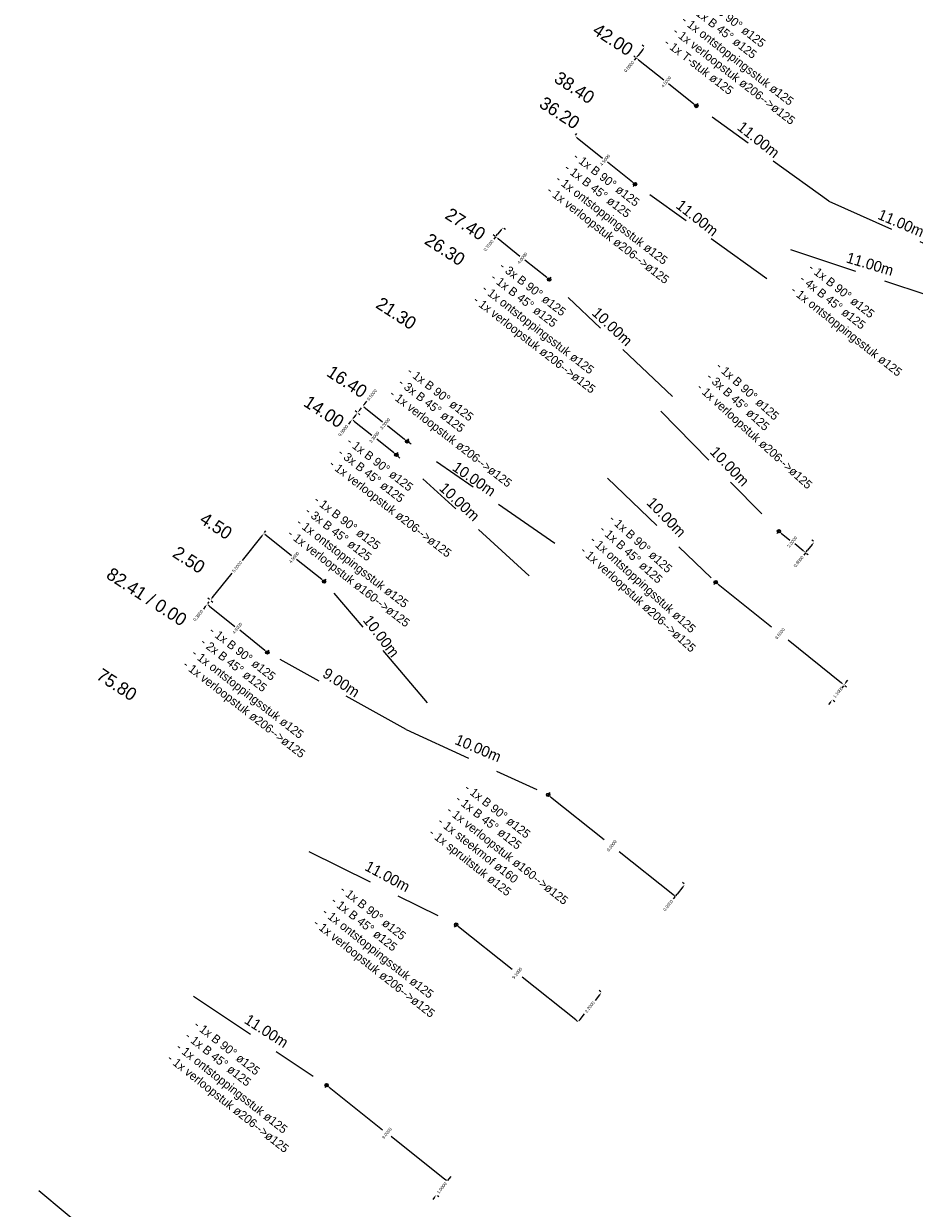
# Model space of a CAD drawing. Header units: inches. Extents: x 0 to 191500, y 0 to 342750.
# Tile 32 of 256: x 185385 to 185437, y 330220 to 330289. Entities that reach past the tile are written whole.
import ezdxf
from ezdxf import colors
from ezdxf.entities.mleader import LeaderData, LeaderLine
from ezdxf.math import Vec2, Vec3

# ---------------------------------------------------------------- set-up
doc = ezdxf.new("R2010")
doc.units = ezdxf.units.IN
doc.header["$MEASUREMENT"] = 0
doc.linetypes.add('RI-GWA_HUISAANSLUITING', pattern=[23, 4, -1.8, 2.6, -1.8, 4.6, -1.8, 4.6, -1.8])
doc.layers.get('DefPoints').update_dxf_attribs({"lineweight": 20})
for name, color, linetype, lineweight in [('ECW', 150, 'Continuous', 20), ('N-WE-RI-GWA-MAATVOERING-T25', 30, 'RI-GWA_HUISAANSLUITING', 20), ('N-WE-RI-GWA_HUISAANSLUITING', 30, 'RI-GWA_HUISAANSLUITING', 20), ('N-WE-RI-GWA_RIOOLPUT_ONTSTOPPINGSPUT-G', 30, 'Continuous', 20), ('Tekst algemeen', 7, 'Continuous', 20)]:
    doc.layers.add(name, color=color, linetype=linetype, lineweight=lineweight)
doc.dimstyles.get("Standard").update_dxf_attribs({"dimtxt": 0.18, "dimasz": 0.18, "dimexe": 0.18, "dimexo": 0.0625, "dimgap": 0.09, "dimtad": 0, "dimtih": 1, "dimtoh": 1, "dimdec": 4, "dimzin": 0, "dimdsep": 46, "dimtxsty": 'Standard', "dimcen": 0.09, "dimadec": 0, "dimazin": 0, "dimtfac": 1, "dimtdec": 4, "dimtofl": 0, "dimtmove": 0, "dimatfit": 3, "dimfxl": 1, "dimtolj": 1, "dimtzin": 0, "dimarcsym": 0})
picture_1 = doc.add_image_def('image1.ecw', size_in_pixel=(220000, 285000))

# ---------------------------------------------------------------- blocks, each defined once
blk = doc.blocks.new('*D5446')
at = {"layer": 'DefPoints', "color": 0, "transparency": 16777216}
for p in [(185409.923, 330221.132), (185409.923, 330221.132), (185409.3, 330220.35)]:
    blk.add_point(p, dxfattribs=at)
at = {"layer": 'N-WE-RI-GWA-MAATVOERING-T25', "color": 0, "lineweight": -2, "transparency": 16777216}
for p, q in [((185409.874, 330221.171), (185409.782, 330221.244)), ((185410.035, 330221.273), (185410.147, 330221.414)), ((185409.349, 330220.311), (185409.441, 330220.238)), ((185409.188, 330220.209), (185409.076, 330220.068))]:
    blk.add_line(p, q, dxfattribs=at)
at = {"layer": 'N-WE-RI-GWA-MAATVOERING-T25', "color": 0, "transparency": 16777216}
for points in [[(185410.012, 330221.292), (185410.059, 330221.254), (185409.923, 330221.132)], [(185409.164, 330220.228), (185409.211, 330220.191), (185409.3, 330220.35)]]:
    blk.add_solid(points, dxfattribs=at)
at = {"layer": 'N-WE-RI-GWA-MAATVOERING-T25', "color": 0, "transparency": 16777216, "insert": (185409.612, 330220.741), "char_height": 0.18, "attachment_point": 5, "rotation": 51.45714}
blk.add_mtext('\\A1;1.0000', dxfattribs=at)
blk = doc.blocks.new('*D5447')
at = {"layer": 'DefPoints', "color": 0, "transparency": 16777216}
for p in [(185402.884, 330226.74), (185402.884, 330226.74), (185409.923, 330221.132)]:
    blk.add_point(p, dxfattribs=at)
at = {"layer": 'N-WE-RI-GWA-MAATVOERING-T25', "color": 0, "lineweight": -2, "transparency": 16777216}
for p, q in [((185402.845, 330226.691), (185402.772, 330226.599)), ((185403.025, 330226.628), (185406.263, 330224.048)), ((185409.782, 330221.244), (185406.544, 330223.824)), ((185409.962, 330221.181), (185410.035, 330221.273))]:
    blk.add_line(p, q, dxfattribs=at)
at = {"layer": 'N-WE-RI-GWA-MAATVOERING-T25', "color": 0, "transparency": 16777216}
for points in [[(185403.006, 330226.604), (185403.043, 330226.651), (185402.884, 330226.74)], [(185409.764, 330221.221), (185409.801, 330221.268), (185409.923, 330221.132)]]:
    blk.add_solid(points, dxfattribs=at)
at = {"layer": 'N-WE-RI-GWA-MAATVOERING-T25', "color": 0, "transparency": 16777216, "insert": (185406.403, 330223.936), "char_height": 0.18, "attachment_point": 5, "rotation": 51.45714}
blk.add_mtext('\\A1;9.0000', dxfattribs=at)
blk = doc.blocks.new('*D5448')
at = {"layer": 'DefPoints', "color": 0, "transparency": 16777216}
for p in [(185418.95, 330232.15), (185417.565, 330230.441), (185417.579, 330230.429)]:
    blk.add_point(p, dxfattribs=at)
at = {"layer": 'N-WE-RI-GWA-MAATVOERING-T25', "color": 0, "lineweight": -2, "transparency": 16777216}
for p, q in [((185418.823, 330232.021), (185418.558, 330231.688)), ((185418.901, 330232.189), (185418.795, 330232.274)), ((185417.677, 330230.582), (185417.942, 330230.914)), ((185417.53, 330230.468), (185417.424, 330230.553))]:
    blk.add_line(p, q, dxfattribs=at)
at = {"layer": 'N-WE-RI-GWA-MAATVOERING-T25', "color": 0, "transparency": 16777216}
for points in [[(185418.8, 330232.039), (185418.847, 330232.002), (185418.935, 330232.162)], [(185417.653, 330230.6), (185417.7, 330230.563), (185417.565, 330230.441)]]:
    blk.add_solid(points, dxfattribs=at)
at = {"layer": 'N-WE-RI-GWA-MAATVOERING-T25', "color": 0, "transparency": 16777216, "insert": (185418.25, 330231.301), "char_height": 0.18, "attachment_point": 5, "rotation": 51.45714}
blk.add_mtext('\\A1;2.2000', dxfattribs=at)
blk = doc.blocks.new('*D5449')
at = {"layer": 'DefPoints', "color": 0, "transparency": 16777216}
for p in [(185410.447, 330236.111), (185410.447, 330236.111), (185417.565, 330230.441)]:
    blk.add_point(p, dxfattribs=at)
at = {"layer": 'N-WE-RI-GWA-MAATVOERING-T25', "color": 0, "lineweight": -2, "transparency": 16777216}
for p, q in [((185410.408, 330236.062), (185410.335, 330235.97)), ((185410.588, 330235.999), (185413.865, 330233.388)), ((185417.424, 330230.553), (185414.147, 330233.164)), ((185417.604, 330230.49), (185417.677, 330230.582))]:
    blk.add_line(p, q, dxfattribs=at)
at = {"layer": 'N-WE-RI-GWA-MAATVOERING-T25', "color": 0, "transparency": 16777216}
for points in [[(185410.569, 330235.975), (185410.607, 330236.022), (185410.447, 330236.111)], [(185417.405, 330230.53), (185417.443, 330230.576), (185417.565, 330230.441)]]:
    blk.add_solid(points, dxfattribs=at)
at = {"layer": 'N-WE-RI-GWA-MAATVOERING-T25', "color": 0, "transparency": 16777216, "insert": (185414.006, 330233.276), "char_height": 0.18, "attachment_point": 5, "rotation": 51.45714}
blk.add_mtext('\\A1;9.1000', dxfattribs=at)
blk = doc.blocks.new('*D5450')
at = {"layer": 'DefPoints', "color": 0, "transparency": 16777216}
for p in [(185423.8, 330238.45), (185423.234, 330237.751), (185423.238, 330237.747)]:
    blk.add_point(p, dxfattribs=at)
at = {"layer": 'N-WE-RI-GWA-MAATVOERING-T25', "color": 0, "lineweight": -2, "transparency": 16777216}
for p, q in [((185423.683, 330238.313), (185423.346, 330237.891)), ((185423.751, 330238.489), (185423.655, 330238.566)), ((185423.189, 330237.786), (185423.093, 330237.863)), ((185423.234, 330237.751), (185423.121, 330237.61))]:
    blk.add_line(p, q, dxfattribs=at)
at = {"layer": 'N-WE-RI-GWA-MAATVOERING-T25', "color": 0, "transparency": 16777216}
for points in [[(185423.66, 330238.331), (185423.707, 330238.294), (185423.796, 330238.453)], [(185423.323, 330237.91), (185423.369, 330237.872), (185423.234, 330237.751)]]:
    blk.add_solid(points, dxfattribs=at)
at = {"layer": 'N-WE-RI-GWA-MAATVOERING-T25', "color": 0, "transparency": 16777216, "insert": (185422.821, 330237.235), "char_height": 0.18, "attachment_point": 5, "rotation": 51.32414}
blk.add_mtext('\\A1;0.9000', dxfattribs=at)
blk = doc.blocks.new('*D5451')
at = {"layer": 'DefPoints', "color": 0, "transparency": 16777216}
for p in [(185415.817, 330243.687), (185415.817, 330243.687), (185423.234, 330237.751)]:
    blk.add_point(p, dxfattribs=at)
at = {"layer": 'N-WE-RI-GWA-MAATVOERING-T25', "color": 0, "lineweight": -2, "transparency": 16777216}
for p, q in [((185415.856, 330243.736), (185415.929, 330243.828)), ((185415.957, 330243.575), (185419.385, 330240.831)), ((185423.093, 330237.863), (185419.666, 330240.606)), ((185423.273, 330237.799), (185423.346, 330237.891))]:
    blk.add_line(p, q, dxfattribs=at)
at = {"layer": 'N-WE-RI-GWA-MAATVOERING-T25', "color": 0, "transparency": 16777216}
for points in [[(185415.939, 330243.551), (185415.976, 330243.598), (185415.817, 330243.687)], [(185423.074, 330237.84), (185423.112, 330237.887), (185423.234, 330237.751)]]:
    blk.add_solid(points, dxfattribs=at)
at = {"layer": 'N-WE-RI-GWA-MAATVOERING-T25', "color": 0, "transparency": 16777216, "insert": (185419.525, 330240.719), "char_height": 0.18, "attachment_point": 5, "rotation": 51.32414}
blk.add_mtext('\\A1;9.5000', dxfattribs=at)
blk = doc.blocks.new('*D5452')
at = {"layer": 'DefPoints', "color": 0, "transparency": 16777216}
for p in [(185433.087, 330250.109), (185433.092, 330250.105), (185432.4, 330249.25)]:
    blk.add_point(p, dxfattribs=at)
at = {"layer": 'N-WE-RI-GWA-MAATVOERING-T25', "color": 0, "lineweight": -2, "transparency": 16777216}
for p, q in [((185433.136, 330250.07), (185433.233, 330249.992)), ((185433.205, 330250.245), (185433.317, 330250.386)), ((185432.292, 330249.106), (185432.18, 330248.965)), ((185432.449, 330249.211), (185432.545, 330249.134))]:
    blk.add_line(p, q, dxfattribs=at)
at = {"layer": 'N-WE-RI-GWA-MAATVOERING-T25', "color": 0, "transparency": 16777216}
for points in [[(185433.181, 330250.264), (185433.228, 330250.227), (185433.092, 330250.105)], [(185432.269, 330249.124), (185432.316, 330249.087), (185432.405, 330249.246)]]:
    blk.add_solid(points, dxfattribs=at)
at = {"layer": 'N-WE-RI-GWA-MAATVOERING-T25', "color": 0, "transparency": 16777216, "insert": (185432.749, 330249.675), "char_height": 0.18, "attachment_point": 5, "rotation": 51.32414}
blk.add_mtext('\\A1;1.1000', dxfattribs=at)
blk = doc.blocks.new('*D5453')
at = {"layer": 'DefPoints', "color": 0, "transparency": 16777216}
for p in [(185425.598, 330256.104), (185425.598, 330256.104), (185433.092, 330250.105)]:
    blk.add_point(p, dxfattribs=at)
at = {"layer": 'N-WE-RI-GWA-MAATVOERING-T25', "color": 0, "lineweight": -2, "transparency": 16777216}
for p, q in [((185425.559, 330256.055), (185425.485, 330255.963)), ((185425.738, 330255.991), (185429.205, 330253.217)), ((185432.952, 330250.217), (185429.486, 330252.992)), ((185433.053, 330250.056), (185432.98, 330249.964))]:
    blk.add_line(p, q, dxfattribs=at)
at = {"layer": 'N-WE-RI-GWA-MAATVOERING-T25', "color": 0, "transparency": 16777216}
for points in [[(185425.719, 330255.968), (185425.757, 330256.015), (185425.598, 330256.104)], [(185432.933, 330250.194), (185432.971, 330250.241), (185433.092, 330250.105)]]:
    blk.add_solid(points, dxfattribs=at)
at = {"layer": 'N-WE-RI-GWA-MAATVOERING-T25', "color": 0, "transparency": 16777216, "insert": (185429.345, 330253.104), "char_height": 0.18, "attachment_point": 5, "rotation": 51.32414}
blk.add_mtext('\\A1;9.6000', dxfattribs=at)
blk = doc.blocks.new('*D5454')
at = {"layer": 'DefPoints', "color": 0, "transparency": 16777216}
for p in [(185431.35, 330258.45), (185430.85, 330257.825), (185430.85, 330257.825)]:
    blk.add_point(p, dxfattribs=at)
at = {"layer": 'N-WE-RI-GWA-MAATVOERING-T25', "color": 0, "lineweight": -2, "transparency": 16777216}
for p, q in [((185431.238, 330258.309), (185430.963, 330257.966)), ((185431.301, 330258.489), (185431.209, 330258.562)), ((185430.85, 330257.825), (185430.738, 330257.685)), ((185430.899, 330257.786), (185430.991, 330257.713))]:
    blk.add_line(p, q, dxfattribs=at)
at = {"layer": 'N-WE-RI-GWA-MAATVOERING-T25', "color": 0, "transparency": 16777216}
for points in [[(185431.214, 330258.328), (185431.261, 330258.291), (185431.35, 330258.45)], [(185430.939, 330257.985), (185430.986, 330257.947), (185430.85, 330257.825)]]:
    blk.add_solid(points, dxfattribs=at)
at = {"layer": 'N-WE-RI-GWA-MAATVOERING-T25', "color": 0, "transparency": 16777216, "insert": (185430.438, 330257.31), "char_height": 0.18, "attachment_point": 5, "rotation": 51.32414}
blk.add_mtext('\\A1;0.8000', dxfattribs=at)
blk = doc.blocks.new('*D5455')
at = {"layer": 'DefPoints', "color": 0, "transparency": 16777216}
for p in [(185429.289, 330259.075), (185429.289, 330259.075), (185430.85, 330257.825)]:
    blk.add_point(p, dxfattribs=at)
at = {"layer": 'N-WE-RI-GWA-MAATVOERING-T25', "color": 0, "lineweight": -2, "transparency": 16777216}
for p, q in [((185429.25, 330259.026), (185429.176, 330258.935)), ((185429.429, 330258.963), (185429.929, 330258.563)), ((185430.71, 330257.938), (185430.21, 330258.338)), ((185430.889, 330257.874), (185430.963, 330257.966))]:
    blk.add_line(p, q, dxfattribs=at)
at = {"layer": 'N-WE-RI-GWA-MAATVOERING-T25', "color": 0, "transparency": 16777216}
for points in [[(185429.41, 330258.939), (185429.448, 330258.986), (185429.289, 330259.075)], [(185430.691, 330257.915), (185430.728, 330257.961), (185430.85, 330257.825)]]:
    blk.add_solid(points, dxfattribs=at)
at = {"layer": 'N-WE-RI-GWA-MAATVOERING-T25', "color": 0, "transparency": 16777216, "insert": (185430.069, 330258.45), "char_height": 0.18, "attachment_point": 5, "rotation": 51.32414}
blk.add_mtext('\\A1;2.0000', dxfattribs=at)
blk = doc.blocks.new('*D5502')
at = {"layer": 'DefPoints', "color": 0, "transparency": 16777216}
for p in [(185399.225, 330258.953), (185399.225, 330258.953), (185396.1, 330255.05)]:
    blk.add_point(p, dxfattribs=at)
at = {"layer": 'N-WE-RI-GWA-MAATVOERING-T25', "color": 0, "lineweight": -2, "transparency": 16777216}
for p, q in [((185399.112, 330258.813), (185397.962, 330257.376)), ((185399.273, 330258.914), (185399.365, 330258.841)), ((185396.212, 330255.191), (185397.362, 330256.627)), ((185396.149, 330255.011), (185396.241, 330254.938))]:
    blk.add_line(p, q, dxfattribs=at)
at = {"layer": 'N-WE-RI-GWA-MAATVOERING-T25', "color": 0, "transparency": 16777216}
for points in [[(185399.089, 330258.832), (185399.136, 330258.794), (185399.225, 330258.953)], [(185396.189, 330255.209), (185396.236, 330255.172), (185396.1, 330255.05)]]:
    blk.add_solid(points, dxfattribs=at)
at = {"layer": 'N-WE-RI-GWA-MAATVOERING-T25', "color": 0, "transparency": 16777216, "insert": (185397.662, 330257.002), "char_height": 0.18, "attachment_point": 5, "rotation": 51.32414}
blk.add_mtext('\\A1;5.0000', dxfattribs=at)
blk = doc.blocks.new('*D5503')
at = {"layer": 'DefPoints', "color": 0, "transparency": 16777216}
for p in [(185399.225, 330258.953), (185402.738, 330256.141), (185402.738, 330256.141)]:
    blk.add_point(p, dxfattribs=at)
at = {"layer": 'N-WE-RI-GWA-MAATVOERING-T25', "color": 0, "lineweight": -2, "transparency": 16777216}
for p, q in [((185399.264, 330259.002), (185399.337, 330259.094)), ((185399.365, 330258.841), (185400.841, 330257.66)), ((185402.597, 330256.254), (185401.122, 330257.435)), ((185402.777, 330256.19), (185402.85, 330256.282))]:
    blk.add_line(p, q, dxfattribs=at)
at = {"layer": 'N-WE-RI-GWA-MAATVOERING-T25', "color": 0, "transparency": 16777216}
for points in [[(185399.346, 330258.818), (185399.384, 330258.864), (185399.225, 330258.953)], [(185402.578, 330256.23), (185402.616, 330256.277), (185402.738, 330256.141)]]:
    blk.add_solid(points, dxfattribs=at)
at = {"layer": 'N-WE-RI-GWA-MAATVOERING-T25', "color": 0, "transparency": 16777216, "insert": (185400.981, 330257.547), "char_height": 0.18, "attachment_point": 5, "rotation": 51.32414}
blk.add_mtext('\\A1;4.5000', dxfattribs=at)
blk = doc.blocks.new('*D5504')
at = {"layer": 'DefPoints', "color": 0, "transparency": 16777216}
for p in [(185395.913, 330254.816), (185395.913, 330254.816), (185396.1, 330255.05)]:
    blk.add_point(p, dxfattribs=at)
at = {"layer": 'N-WE-RI-GWA-MAATVOERING-T25', "color": 0, "lineweight": -2, "transparency": 16777216}
for p, q in [((185396.051, 330255.089), (185395.959, 330255.162)), ((185396.212, 330255.191), (185396.325, 330255.331)), ((185395.8, 330254.675), (185395.688, 330254.535)), ((185395.961, 330254.777), (185396.053, 330254.703))]:
    blk.add_line(p, q, dxfattribs=at)
at = {"layer": 'N-WE-RI-GWA-MAATVOERING-T25', "color": 0, "transparency": 16777216}
for points in [[(185395.777, 330254.694), (185395.823, 330254.657), (185395.913, 330254.816)], [(185396.189, 330255.209), (185396.236, 330255.172), (185396.1, 330255.05)]]:
    blk.add_solid(points, dxfattribs=at)
at = {"layer": 'N-WE-RI-GWA-MAATVOERING-T25', "color": 0, "transparency": 16777216, "insert": (185395.388, 330254.16), "char_height": 0.18, "attachment_point": 5, "rotation": 51.32414}
blk.add_mtext('\\A1;0.3000', dxfattribs=at)
blk = doc.blocks.new('*D5505')
at = {"layer": 'DefPoints', "color": 0, "transparency": 16777216}
for p in [(185395.913, 330254.816), (185399.426, 330252.004), (185399.426, 330252.004)]:
    blk.add_point(p, dxfattribs=at)
at = {"layer": 'N-WE-RI-GWA-MAATVOERING-T25', "color": 0, "lineweight": -2, "transparency": 16777216}
for p, q in [((185395.952, 330254.865), (185396.025, 330254.956)), ((185396.053, 330254.703), (185397.529, 330253.522)), ((185399.285, 330252.116), (185397.81, 330253.297)), ((185399.465, 330252.052), (185399.538, 330252.144))]:
    blk.add_line(p, q, dxfattribs=at)
at = {"layer": 'N-WE-RI-GWA-MAATVOERING-T25', "color": 0, "transparency": 16777216}
for points in [[(185396.034, 330254.68), (185396.072, 330254.727), (185395.913, 330254.816)], [(185399.266, 330252.093), (185399.304, 330252.14), (185399.426, 330252.004)]]:
    blk.add_solid(points, dxfattribs=at)
at = {"layer": 'N-WE-RI-GWA-MAATVOERING-T25', "color": 0, "transparency": 16777216, "insert": (185397.669, 330253.41), "char_height": 0.18, "attachment_point": 5, "rotation": 51.32414}
blk.add_mtext('\\A1;4.5000', dxfattribs=at)
blk = doc.blocks.new('*D5427')
at = {"layer": 'DefPoints', "color": 0, "transparency": 16777216}
for p in [(185421.453, 330287.337), (185420.953, 330286.712), (185420.953, 330286.712)]:
    blk.add_point(p, dxfattribs=at)
at = {"layer": 'N-WE-RI-GWA-MAATVOERING-T25', "color": 0, "lineweight": -2, "transparency": 16777216}
for p, q in [((185421.404, 330287.376), (185421.312, 330287.449)), ((185420.904, 330286.751), (185420.812, 330286.825)), ((185420.953, 330286.712), (185420.84, 330286.572)), ((185421.34, 330287.196), (185421.065, 330286.853))]:
    blk.add_line(p, q, dxfattribs=at)
at = {"layer": 'N-WE-RI-GWA-MAATVOERING-T25', "color": 0, "transparency": 16777216}
for points in [[(185421.317, 330287.215), (185421.364, 330287.178), (185421.453, 330287.337)], [(185421.042, 330286.872), (185421.089, 330286.834), (185420.953, 330286.712)]]:
    blk.add_solid(points, dxfattribs=at)
at = {"layer": 'N-WE-RI-GWA-MAATVOERING-T25', "color": 0, "transparency": 16777216, "insert": (185420.54, 330286.197), "char_height": 0.18, "attachment_point": 5, "rotation": 51.32414}
blk.add_mtext('\\A1;0.8000', dxfattribs=at)
blk = doc.blocks.new('*D5428')
at = {"layer": 'DefPoints', "color": 0, "transparency": 16777216}
for p in [(185420.953, 330286.712), (185424.466, 330283.9), (185424.466, 330283.9)]:
    blk.add_point(p, dxfattribs=at)
at = {"layer": 'N-WE-RI-GWA-MAATVOERING-T25', "color": 0, "lineweight": -2, "transparency": 16777216}
for p, q in [((185420.992, 330286.761), (185421.065, 330286.853)), ((185421.093, 330286.6), (185422.569, 330285.419)), ((185424.325, 330284.013), (185422.85, 330285.194)), ((185424.505, 330283.949), (185424.578, 330284.041))]:
    blk.add_line(p, q, dxfattribs=at)
at = {"layer": 'N-WE-RI-GWA-MAATVOERING-T25', "color": 0, "transparency": 16777216}
for points in [[(185421.075, 330286.576), (185421.112, 330286.623), (185420.953, 330286.712)], [(185424.307, 330283.989), (185424.344, 330284.036), (185424.466, 330283.9)]]:
    blk.add_solid(points, dxfattribs=at)
at = {"layer": 'N-WE-RI-GWA-MAATVOERING-T25', "color": 0, "transparency": 16777216, "insert": (185422.709, 330285.306), "char_height": 0.18, "attachment_point": 5, "rotation": 51.32414}
blk.add_mtext('\\A1;4.5000', dxfattribs=at)
blk = doc.blocks.new('*D5429')
at = {"layer": 'DefPoints', "color": 0, "transparency": 16777216}
for p in [(185417.377, 330282.146), (185420.89, 330279.334), (185420.89, 330279.334)]:
    blk.add_point(p, dxfattribs=at)
at = {"layer": 'N-WE-RI-GWA-MAATVOERING-T25', "color": 0, "lineweight": -2, "transparency": 16777216}
for p, q in [((185417.416, 330282.195), (185417.489, 330282.287)), ((185417.517, 330282.034), (185418.993, 330280.853)), ((185420.75, 330279.447), (185419.274, 330280.628)), ((185420.851, 330279.285), (185420.778, 330279.194))]:
    blk.add_line(p, q, dxfattribs=at)
at = {"layer": 'N-WE-RI-GWA-MAATVOERING-T25', "color": 0, "transparency": 16777216}
for points in [[(185417.499, 330282.01), (185417.536, 330282.057), (185417.377, 330282.146)], [(185420.731, 330279.423), (185420.768, 330279.47), (185420.89, 330279.334)]]:
    blk.add_solid(points, dxfattribs=at)
at = {"layer": 'N-WE-RI-GWA-MAATVOERING-T25', "color": 0, "transparency": 16777216, "insert": (185419.134, 330280.74), "char_height": 0.18, "attachment_point": 5, "rotation": 51.32414}
blk.add_mtext('\\A1;4.5000', dxfattribs=at)
blk = doc.blocks.new('*D5430')
at = {"layer": 'DefPoints', "color": 0, "transparency": 16777216}
for p in [(185412.753, 330276.268), (185412.753, 330276.268), (185413.19, 330276.814)]:
    blk.add_point(p, dxfattribs=at)
at = {"layer": 'N-WE-RI-GWA-MAATVOERING-T25', "color": 0, "lineweight": -2, "transparency": 16777216}
for p, q in [((185412.704, 330276.307), (185412.612, 330276.38)), ((185412.753, 330276.268), (185412.64, 330276.127)), ((185413.078, 330276.674), (185412.865, 330276.408)), ((185413.239, 330276.775), (185413.331, 330276.702))]:
    blk.add_line(p, q, dxfattribs=at)
at = {"layer": 'N-WE-RI-GWA-MAATVOERING-T25', "color": 0, "transparency": 16777216}
for points in [[(185412.842, 330276.427), (185412.889, 330276.39), (185412.753, 330276.268)], [(185413.054, 330276.693), (185413.101, 330276.655), (185413.19, 330276.814)]]:
    blk.add_solid(points, dxfattribs=at)
at = {"layer": 'N-WE-RI-GWA-MAATVOERING-T25', "color": 0, "transparency": 16777216, "insert": (185412.34, 330275.753), "char_height": 0.18, "attachment_point": 5, "rotation": 51.32414}
blk.add_mtext('\\A1;0.7000', dxfattribs=at)
blk = doc.blocks.new('*D5431')
at = {"layer": 'DefPoints', "color": 0, "transparency": 16777216}
for p in [(185412.753, 330276.268), (185415.876, 330273.768), (185415.876, 330273.768)]:
    blk.add_point(p, dxfattribs=at)
at = {"layer": 'N-WE-RI-GWA-MAATVOERING-T25', "color": 0, "lineweight": -2, "transparency": 16777216}
for p, q in [((185412.792, 330276.317), (185412.865, 330276.408)), ((185412.893, 330276.155), (185414.174, 330275.131)), ((185415.735, 330273.881), (185414.455, 330274.906)), ((185415.915, 330273.817), (185415.988, 330273.909))]:
    blk.add_line(p, q, dxfattribs=at)
at = {"layer": 'N-WE-RI-GWA-MAATVOERING-T25', "color": 0, "transparency": 16777216}
for points in [[(185412.875, 330276.132), (185412.912, 330276.179), (185412.753, 330276.268)], [(185415.716, 330273.857), (185415.754, 330273.904), (185415.876, 330273.768)]]:
    blk.add_solid(points, dxfattribs=at)
at = {"layer": 'N-WE-RI-GWA-MAATVOERING-T25', "color": 0, "transparency": 16777216, "insert": (185414.314, 330275.018), "char_height": 0.18, "attachment_point": 5, "rotation": 51.32414}
blk.add_mtext('\\A1;4.0000', dxfattribs=at)
blk = doc.blocks.new('*D5432')
at = {"layer": 'DefPoints', "color": 0, "transparency": 16777216}
for p in [(185404.692, 330265.992), (185404.999, 330266.386), (185405.004, 330266.382)]:
    blk.add_point(p, dxfattribs=at)
at = {"layer": 'N-WE-RI-GWA-MAATVOERING-T25', "color": 0, "lineweight": -2, "transparency": 16777216}
for p, q in [((185405.117, 330266.523), (185405.229, 330266.663)), ((185404.643, 330266.031), (185404.551, 330266.104)), ((185405.048, 330266.347), (185405.145, 330266.27)), ((185404.579, 330265.851), (185404.467, 330265.711))]:
    blk.add_line(p, q, dxfattribs=at)
at = {"layer": 'N-WE-RI-GWA-MAATVOERING-T25', "color": 0, "transparency": 16777216}
for points in [[(185404.556, 330265.87), (185404.603, 330265.833), (185404.692, 330265.992)], [(185405.093, 330266.541), (185405.14, 330266.504), (185405.004, 330266.382)]]:
    blk.add_solid(points, dxfattribs=at)
at = {"layer": 'N-WE-RI-GWA-MAATVOERING-T25', "color": 0, "transparency": 16777216, "insert": (185405.529, 330267.038), "char_height": 0.18, "attachment_point": 5, "rotation": 51.32414}
blk.add_mtext('\\A1;0.5000', dxfattribs=at)
blk = doc.blocks.new('*D5433')
at = {"layer": 'DefPoints', "color": 0, "transparency": 16777216}
for p in [(185404.692, 330265.992), (185404.378, 330265.603), (185404.379, 330265.602)]:
    blk.add_point(p, dxfattribs=at)
at = {"layer": 'N-WE-RI-GWA-MAATVOERING-T25', "color": 0, "lineweight": -2, "transparency": 16777216}
for p, q in [((185404.741, 330265.953), (185404.832, 330265.879)), ((185404.804, 330266.132), (185404.917, 330266.273)), ((185404.267, 330265.461), (185404.155, 330265.32)), ((185404.427, 330265.564), (185404.52, 330265.489))]:
    blk.add_line(p, q, dxfattribs=at)
at = {"layer": 'N-WE-RI-GWA-MAATVOERING-T25', "color": 0, "transparency": 16777216}
for points in [[(185404.781, 330266.151), (185404.828, 330266.114), (185404.692, 330265.992)], [(185404.244, 330265.48), (185404.29, 330265.442), (185404.379, 330265.602)]]:
    blk.add_solid(points, dxfattribs=at)
at = {"layer": 'N-WE-RI-GWA-MAATVOERING-T25', "color": 0, "transparency": 16777216, "insert": (185403.855, 330264.946), "char_height": 0.18, "attachment_point": 5, "rotation": 51.32414}
blk.add_mtext('\\A1;0.5000', dxfattribs=at)
blk = doc.blocks.new('*D5434')
at = {"layer": 'DefPoints', "color": 0, "transparency": 16777216}
for p in [(185405.004, 330266.382), (185407.581, 330264.32), (185407.581, 330264.32)]:
    blk.add_point(p, dxfattribs=at)
at = {"layer": 'N-WE-RI-GWA-MAATVOERING-T25', "color": 0, "lineweight": -2, "transparency": 16777216}
for p, q in [((185405.043, 330266.431), (185405.117, 330266.523)), ((185405.145, 330266.27), (185406.152, 330265.464)), ((185407.44, 330264.432), (185406.433, 330265.239)), ((185407.62, 330264.369), (185407.693, 330264.461))]:
    blk.add_line(p, q, dxfattribs=at)
at = {"layer": 'N-WE-RI-GWA-MAATVOERING-T25', "color": 0, "transparency": 16777216}
for points in [[(185405.126, 330266.246), (185405.164, 330266.293), (185405.004, 330266.382)], [(185407.421, 330264.409), (185407.459, 330264.456), (185407.581, 330264.32)]]:
    blk.add_solid(points, dxfattribs=at)
at = {"layer": 'N-WE-RI-GWA-MAATVOERING-T25', "color": 0, "transparency": 16777216, "insert": (185406.293, 330265.351), "char_height": 0.18, "attachment_point": 5, "rotation": 51.32414}
blk.add_mtext('\\A1;3.3000', dxfattribs=at)
blk = doc.blocks.new('*D5435')
at = {"layer": 'DefPoints', "color": 0, "transparency": 16777216}
for p in [(185404.379, 330265.602), (185406.956, 330263.539), (185406.956, 330263.539)]:
    blk.add_point(p, dxfattribs=at)
at = {"layer": 'N-WE-RI-GWA-MAATVOERING-T25', "color": 0, "lineweight": -2, "transparency": 16777216}
for p, q in [((185404.419, 330265.65), (185404.492, 330265.742)), ((185404.52, 330265.489), (185405.527, 330264.683)), ((185406.815, 330263.652), (185405.808, 330264.458)), ((185406.995, 330263.588), (185407.068, 330263.68))]:
    blk.add_line(p, q, dxfattribs=at)
at = {"layer": 'N-WE-RI-GWA-MAATVOERING-T25', "color": 0, "transparency": 16777216}
for points in [[(185404.501, 330265.466), (185404.539, 330265.512), (185404.379, 330265.602)], [(185406.797, 330263.628), (185406.834, 330263.675), (185406.956, 330263.539)]]:
    blk.add_solid(points, dxfattribs=at)
at = {"layer": 'N-WE-RI-GWA-MAATVOERING-T25', "color": 0, "transparency": 16777216, "insert": (185405.668, 330264.57), "char_height": 0.18, "attachment_point": 5, "rotation": 51.32414}
blk.add_mtext('\\A1;3.3000', dxfattribs=at)

msp = doc.modelspace()

# ---------------------------------------------------------------- linework, layer by layer
at = {"layer": 'N-WE-RI-GWA_HUISAANSLUITING'}
for p, q in [((185432.20838, 330278.33914), (185424.46591, 330283.90013)), ((185428.58388, 330273.81111), (185420.89007, 330279.33418)), ((185432.20838, 330278.33914), (185440.57658, 330274.61555)), ((185429.95869, 330275.52864), (185438.93816, 330272.52978)), ((185423.08464, 330266.94101), (185415.87552, 330273.76828)), ((185422.39723, 330266.08225), (185429.28868, 330259.07527)), ((185416.21059, 330258.35338), (185407.58067, 330264.31998)), ((185414.71079, 330256.47971), (185406.95578, 330263.53932)), ((185419.27266, 330262.17878), (185425.5977, 330256.10397)), ((185408.77411, 330249.06312), (185402.73769, 330256.14136)), ((185407.52428, 330247.50173), (185399.42565, 330252.00368)), ((185407.52428, 330247.50173), (185415.81694, 330243.6873)), ((185401.84597, 330240.38338), (185410.44716, 330236.11107)), ((185395.11649, 330231.93625), (185402.88382, 330226.74004)), ((185386.08155, 330220.59518), (185393.48878, 330214.40152))]:
    msp.add_line(p, q, dxfattribs=at)
at = {"layer": 'N-WE-RI-GWA_RIOOLPUT_ONTSTOPPINGSPUT-G'}
for p, q in [((185424.55603, 330283.94345), (185424.37578, 330283.8568)), ((185424.42258, 330283.99025), (185424.50924, 330283.81)), ((185420.9802, 330279.3775), (185420.79995, 330279.29085)), ((185420.84674, 330279.4243), (185420.9334, 330279.24405)), ((185415.96564, 330273.81161), (185415.78539, 330273.72495)), ((185415.83219, 330273.85841), (185415.91885, 330273.67815)), ((185407.67079, 330264.36331), (185407.49054, 330264.27665)), ((185407.53734, 330264.41011), (185407.624, 330264.22986)), ((185407.04591, 330263.58265), (185406.86566, 330263.49599)), ((185406.91245, 330263.62945), (185406.99911, 330263.4492)), ((185429.37881, 330259.1186), (185429.19856, 330259.03194)), ((185429.24535, 330259.1654), (185429.33201, 330258.98515)), ((185402.69436, 330256.23148), (185402.78102, 330256.05123)), ((185425.55437, 330256.1941), (185425.64102, 330256.01385)), ((185402.82782, 330256.18468), (185402.64756, 330256.09803)), ((185425.68782, 330256.1473), (185425.50757, 330256.06065)), ((185399.51577, 330252.04701), (185399.33552, 330251.96035)), ((185399.38232, 330252.09381), (185399.46898, 330251.91355)), ((185415.77361, 330243.77743), (185415.86026, 330243.59717)), ((185415.90706, 330243.73063), (185415.72681, 330243.64397)), ((185410.53728, 330236.1544), (185410.35703, 330236.06774)), ((185410.40383, 330236.2012), (185410.49048, 330236.02095)), ((185402.97395, 330226.78337), (185402.79369, 330226.69671)), ((185402.84049, 330226.83017), (185402.92715, 330226.64992))]:
    msp.add_line(p, q, dxfattribs=at)
for centre in [(185424.46591, 330283.90013), (185420.89007, 330279.33418), (185415.87552, 330273.76828), (185407.58067, 330264.31998), (185406.95578, 330263.53932), (185429.28868, 330259.07527), (185402.73769, 330256.14136), (185425.5977, 330256.10397), (185399.42565, 330252.00368), (185415.81694, 330243.6873), (185410.44716, 330236.11107), (185402.88382, 330226.74004)]:
    msp.add_circle(centre, 0.1, dxfattribs=at)

# ---------------------------------------------------------------- texts
at = {"layer": 'N-WE-RI-GWA-MAATVOERING-T25'}
for s, insert, char_height, width, attachment_point, rotation in [('42.00', (185418.55055, 330288.46396), 0.75, 15.7353264, 4, 327), ('38.40', (185416.30086, 330285.65347), 0.75, 15.7353264, 4, 327), ('36.20', (185415.43612, 330284.18079), 0.75, 14.6844, 4, 327), ('{\\fProxy 1|b0|i0|c0|p72;\\C7;11.00m }', (185427.90029, 330281.68083), 0.63, 9.3094, 8, 321.7186492), ('{\\fProxy 1|b0|i0|c0|p72;\\C7;11.00m }', (185424.32445, 330277.11488), 0.63, 9.3094, 8, 321.7186492), ('27.40', (185409.93815, 330277.68947), 0.75, 14.6844, 4, 327), ('{\\fProxy 1|b0|i0|c0|p72;\\C7;11.00m }', (185436.29534, 330276.76953), 0.63, 9.3094, 8, 336.934047), ('26.30', (185408.73941, 330276.20707), 0.75, 15.7353264, 4, 327), ('{\\fProxy 1|b0|i0|c0|p72;\\C7;11.00m }', (185434.51593, 330274.36526), 0.63, 9.3094, 8, 343.280721), ('21.30', (185405.89706, 330272.47712), 0.75, 14.6844, 4, 327), ('{\\fProxy 1|b0|i0|c0|p72;\\C7;10.00m }', (185419.3424, 330270.79012), 0.63, 9.3094, 8, 316.7566916), ('16.40', (185403.02634, 330268.49309), 0.75, 14.6844, 4, 327), ('14.00', (185401.67845, 330266.74236), 0.75, 14.6844, 4, 327), ('{\\fProxy 1|b0|i0|c0|p72;\\C7;10.00m }', (185426.18228, 330262.64794), 0.63, 9.3094, 8, 313.9605001), ('{\\fProxy 1|b0|i0|c0|p72;\\C7;10.00m }', (185411.31783, 330261.8637), 0.63, 9.3094, 8, 325.1709819), ('{\\fProxy 1|b0|i0|c0|p72;\\C7;10.00m }', (185410.42267, 330260.56117), 0.63, 9.3094, 8, 316.7566916), ('{\\fProxy 1|b0|i0|c0|p72;\\C7;10.00m }', (185422.4913, 330259.67664), 0.63, 9.3094, 8, 313.9605001), ('4.50', (185395.61292, 330259.91898), 0.75, 14.6844, 4, 327), ('2.50', (185394.02794, 330257.93889), 0.75, 14.6844, 4, 327), ('82.41 / 0.00', (185390.16254, 330256.69205), 0.75, 14.6844, 4, 327), ('{\\fProxy 1|b0|i0|c0|p72;\\C7;10.00m }', (185405.81944, 330252.75398), 0.63, 9.3094, 8, 307.6138345), ('75.80', (185389.5849, 330250.80342), 0.75, 14.6844, 4, 327), ('{\\fProxy 1|b0|i0|c0|p72;\\C7;9.00m }', (185403.56428, 330249.97333), 0.63, 9.3094, 8, 326.8899305), ('{\\fProxy 1|b0|i0|c0|p72;\\C7;10.00m }', (185411.60712, 330246.11714), 0.63, 9.3094, 8, 336.9740662), ('{\\fProxy 1|b0|i0|c0|p72;\\C7;11.00m }', (185406.28762, 330238.64965), 0.63, 9.3094, 8, 331.5955091), ('{\\fProxy 1|b0|i0|c0|p72;\\C7;11.00m }', (185399.20294, 330229.63577), 0.63, 9.3094, 8, 327.292186)]:
    msp.add_mtext(s, dxfattribs=dict(at, insert=insert, char_height=char_height, width=width, attachment_point=attachment_point, rotation=rotation))
at = {"layer": 'Tekst algemeen', "char_height": 0.5, "attachment_point": 1}
for s, insert, width, rotation in [('{\\fProxy 1|b0|i0|c0|p72;\\C2;- 1x B 90° ø125\\P\\fProxy 1|b0|i0|c0|p8;- 1x B 45° ø125\\P- 1x ontstoppingsstuk ø125\\fProxy 1|b0|i0|c0|p72;\\P- 1x verloopstuk \\fProxy 1|b0|i0|c0|p8;ø206-->ø125\\P- 1x T-stuk ø125}', (185424.895, 330290.53337), 20.1712892, 322.1113292), ('{\\fProxy 1|b0|i0|c0|p72;\\C2;- 1x B 90° ø125\\P\\fProxy 1|b0|i0|c0|p8;- 1x B 45° ø125\\P- 1x ontstoppingsstuk ø125\\fProxy 1|b0|i0|c0|p72;\\P- 1x verloopstuk \\fProxy 1|b0|i0|c0|p8;ø206-->ø125}', (185417.54102, 330281.24745), 20.2543514, 322.1113292), ('{\\fProxy 1|b0|i0|c0|p72;\\C2;- 3x B 90° ø125\\P\\fProxy 1|b0|i0|c0|p8;- 1x B 45° ø125\\P- 1x ontstoppingsstuk ø125\\fProxy 1|b0|i0|c0|p72;\\P- 1x verloopstuk \\fProxy 1|b0|i0|c0|p8;ø206-->ø125}', (185413.24126, 330274.85272), 19.1812156, 322.1113292), ('{\\fProxy 1|b0|i0|c0|p72;\\C2;- 1x B 90° \\fProxy 1|b0|i0|c0|p8;ø\\fProxy 1|b0|i0|c0|p72;125\\P\\fProxy 1|b0|i0|c0|p8;- 4x B 45° ø125\\P\\fProxy 1|b0|i0|c0|p72;- 1x ontstoppingsstuk \\fProxy 1|b0|i0|c0|p8;ø125}', (185431.28072, 330274.76263), 17.1649801, 321.5826761), ('{\\fProxy 1|b0|i0|c0|p72;\\C2;- 1x B 90° \\fProxy 1|b0|i0|c0|p8;ø\\fProxy 1|b0|i0|c0|p72;125\\P- 3x B 45\\fProxy 1|b0|i0|c0|p8;° ø125\\P\\fProxy 1|b0|i0|c0|p72;- 1x verloopstuk \\fProxy 1|b0|i0|c0|p8;ø2\\fProxy 1|b0|i0|c0|p72;06-->\\fProxy 1|b0|i0|c0|p8;ø\\fProxy 1|b0|i0|c0|p72;125}', (185425.91302, 330269.01602), 15.6865646, 317.693644), ('{\\fProxy 1|b0|i0|c0|p72;\\C2;- 1x B 90° ø125\\P\\fProxy 1|b0|i0|c0|p8;- 3x B 45° ø125\\fProxy 1|b0|i0|c0|p72;\\P- 1x verloopstuk \\fProxy 1|b0|i0|c0|p8;ø206-->ø125}', (185407.84589, 330268.71606), 19.1812156, 322.1113292), ('{\\fProxy 1|b0|i0|c0|p72;\\C2;- 1x B 90° ø125\\P\\fProxy 1|b0|i0|c0|p8;- 3x B 45° ø125\\fProxy 1|b0|i0|c0|p72;\\P- 1x verloopstuk \\fProxy 1|b0|i0|c0|p8;ø206-->ø125}', (185404.32153, 330264.62376), 19.1812156, 322.1113292), ('{\\fProxy 1|b0|i0|c0|p72;\\C2;- 1x B 90° ø125\\P\\fProxy 1|b0|i0|c0|p8;- 3x B 45° ø125\\P- 1x ontstoppingsstuk ø125\\fProxy 1|b0|i0|c0|p72;\\P- 1x verloopstuk \\fProxy 1|b0|i0|c0|p8;ø160-->ø125}', (185402.40791, 330261.20941), 20.0634784, 322.1113292), ('{\\fProxy 1|b0|i0|c0|p72;\\C2;- 1x B 90° \\fProxy 1|b0|i0|c0|p8;ø\\fProxy 1|b0|i0|c0|p72;125\\P- 1x B 45\\fProxy 1|b0|i0|c0|p8;° ø125\\fProxy 1|b0|i0|c0|p72;\\P\\fProxy 1|b0|i0|c0|p8;- 1x ontstoppingsstuk ø125\\P\\fProxy 1|b0|i0|c0|p72;- 1x verloopstuk \\fProxy 1|b0|i0|c0|p8;ø2\\fProxy 1|b0|i0|c0|p72;06-->\\fProxy 1|b0|i0|c0|p8;ø\\fProxy 1|b0|i0|c0|p72;125}', (185419.67419, 330260.10526), 13.5730159, 317.693644), ('{\\fProxy 1|b0|i0|c0|p72;\\C2;- 1x B 90° ø125\\P\\fProxy 1|b0|i0|c0|p8;- 2x B 45° ø125\\P- 1x ontstoppingsstuk ø125\\fProxy 1|b0|i0|c0|p72;\\P- 1x verloopstuk \\fProxy 1|b0|i0|c0|p8;ø206-->ø125}', (185396.29533, 330253.57307), 20.1250479, 322.1113292), ('{\\fProxy 1|b0|i0|c0|p72;\\C2;- 1x B 90° \\fProxy 1|b0|i0|c0|p8;ø\\fProxy 1|b0|i0|c0|p72;125\\P\\fProxy 1|b0|i0|c0|p8;- 1x B 45° ø125\\P\\fProxy 1|b0|i0|c0|p72;- 1x verloopstuk \\fProxy 1|b0|i0|c0|p8;ø1\\fProxy 1|b0|i0|c0|p72;60-->\\fProxy 1|b0|i0|c0|p8;ø\\fProxy 1|b0|i0|c0|p72;125\\P- 1x steekmof \\fProxy 1|b0|i0|c0|p8;ø160\\P- 1x spruitstuk ø125}', (185411.19613, 330244.39687), 13.8392157, 321.5826761), ('{\\fProxy 1|b0|i0|c0|p72;\\C2;- 1x B 90° \\fProxy 1|b0|i0|c0|p8;ø\\fProxy 1|b0|i0|c0|p72;125\\P\\fProxy 1|b0|i0|c0|p8;- 1x B 45° ø125\\fProxy 1|b0|i0|c0|p72;\\P\\fProxy 1|b0|i0|c0|p8;- 1x ontstoppingsstuk ø125\\P\\fProxy 1|b0|i0|c0|p72;- 1x verloopstuk \\fProxy 1|b0|i0|c0|p8;ø\\fProxy 1|b0|i0|c0|p72;206-->\\fProxy 1|b0|i0|c0|p8;ø\\fProxy 1|b0|i0|c0|p72;125}', (185403.9324, 330238.46096), 13.9030303, 321.5826761), ('{\\fProxy 1|b0|i0|c0|p72;\\C2;- 1x B 90° \\fProxy 1|b0|i0|c0|p8;ø\\fProxy 1|b0|i0|c0|p72;125\\P\\fProxy 1|b0|i0|c0|p8;- 1x B 45° ø125\\fProxy 1|b0|i0|c0|p72;\\P\\fProxy 1|b0|i0|c0|p8;- 1x ontstoppingsstuk ø125\\P\\fProxy 1|b0|i0|c0|p72;- 1x verloopstuk \\fProxy 1|b0|i0|c0|p8;ø\\fProxy 1|b0|i0|c0|p72;206-->\\fProxy 1|b0|i0|c0|p8;ø\\fProxy 1|b0|i0|c0|p72;125}', (185395.40496, 330230.57051), 12.8078319, 321.5826761)]:
    msp.add_mtext(s, dxfattribs=dict(at, insert=insert, width=width, rotation=rotation))

# ---------------------------------------------------------------- dimensions: what is measured, and where the dimension line sits
at = {"layer": 'N-WE-RI-GWA-MAATVOERING-T25'}
for base, p1, p2, angle, picture, middle in [((185420.95279, 330286.71224), (185421.45272, 330287.33679), (185420.95279, 330286.71224), 51.3241366, '*D5427', (185420.54034, 330286.19698)), ((185424.46591, 330283.90013), (185420.95279, 330286.71224), (185424.46591, 330283.90013), 141.3241366, '*D5428', (185422.70935, 330285.30618)), ((185420.89007, 330279.33418), (185417.37695, 330282.14629), (185420.89007, 330279.33418), 141.3241366, '*D5429', (185419.13351, 330280.74023)), ((185412.75274, 330276.26793), (185413.19018, 330276.81442), (185412.75274, 330276.26793), 51.3241366, '*D5430', (185412.3403, 330275.75268)), ((185415.87552, 330273.76828), (185412.75274, 330276.26793), (185415.87552, 330273.76828), 141.3241366, '*D5431', (185414.31413, 330275.01811)), ((185405.00438, 330266.3822), (185404.69192, 330265.99185), (185404.99927, 330266.38629), 51.3241366, '*D5432', (185405.52931, 330267.03798)), ((185404.37949, 330265.60154), (185404.69196, 330265.9919), (185404.37803, 330265.60271), 51.3241366, '*D5433', (185403.85457, 330264.94576)), ((185407.58067, 330264.31998), (185405.00438, 330266.3822), (185407.58067, 330264.31998), 141.3241366, '*D5434', (185406.29252, 330265.35109)), ((185406.95578, 330263.53932), (185404.37949, 330265.60154), (185406.95578, 330263.53932), 141.3241366, '*D5435', (185405.66764, 330264.57043)), ((185402.73769, 330256.14136), (185399.22457, 330258.95347), (185402.73769, 330256.14136), 141.3241366, '*D5503', (185400.98113, 330257.54741)), ((185429.28868, 330259.07527), (185430.85007, 330257.82545), (185429.28868, 330259.07527), 141.3241366, '*D5455', (185430.06938, 330258.45036)), ((185399.22457, 330258.95347), (185396.1, 330255.05), (185399.22457, 330258.95347), 51.3241366, '*D5502', (185397.66228, 330257.00173)), ((185430.85007, 330257.82545), (185431.35, 330258.45), (185430.85007, 330257.82545), 51.3241366, '*D5454', (185430.43763, 330257.31019)), ((185425.5977, 330256.10397), (185433.09236, 330250.1048), (185425.5977, 330256.10397), 141.3241366, '*D5453', (185429.34503, 330253.10439)), ((185395.91253, 330254.81579), (185396.1, 330255.05), (185395.91253, 330254.81579), 51.3241366, '*D5504', (185395.3876, 330254.16001)), ((185399.42565, 330252.00368), (185395.91253, 330254.81579), (185399.42565, 330252.00368), 141.3241366, '*D5505', (185397.66909, 330253.40974)), ((185433.09236, 330250.1048), (185432.4, 330249.25), (185433.08741, 330250.10876), 51.3241366, '*D5452', (185432.74865, 330249.67542)), ((185415.81694, 330243.6873), (185423.23353, 330237.75062), (185415.81694, 330243.6873), 141.3241366, '*D5451', (185419.52523, 330240.71896)), ((185423.23353, 330237.75062), (185423.8, 330238.45), (185423.23758, 330237.74738), 51.3241366, '*D5450', (185422.82108, 330237.23536)), ((185410.44716, 330236.11107), (185417.56465, 330230.44086), (185410.44716, 330236.11107), 141.4571388, '*D5449', (185414.0059, 330233.27597)), ((185417.56465, 330230.44086), (185418.95, 330232.15), (185417.57918, 330230.42929), 51.4571388, '*D5448', (185418.25006, 330231.30122)), ((185402.88382, 330226.74004), (185409.9231, 330221.13214), (185402.88382, 330226.74004), 141.4571388, '*D5447', (185406.40346, 330223.93609)), ((185409.9231, 330221.13214), (185409.3, 330220.35), (185409.9231, 330221.13214), 51.4571388, '*D5446', (185409.61155, 330220.74107))]:
    dim = msp.add_linear_dim(base=base, p1=p1, p2=p2, angle=angle, dimstyle='Standard', dxfattribs=at)
    dim.commit()
    dim.dimension.update_dxf_attribs({"geometry": picture, "text_midpoint": middle})

# ---------------------------------------------------------------- pictures from other files: only their frames are drawn
at = {"layer": 'ECW'}
image = msp.add_image(picture_1, insert=(180500, 328500), size_in_units=(11000, 14250), dxfattribs=at)
image.dxf.flags = 7

# ---------------------------------------------------------------- leaders
at = {"layer": 'Tekst algemeen'}
ml = msp.add_multileader_mtext('Standard', dxfattribs=at)
ml.set_content('Grindkoffer', color=256)
ml.set_leader_properties()
ml.build(insert=Vec2(0, 0))
ml.multileader.update_dxf_attribs({"text_right_attachment_type": 6, "dogleg_length": 0.2, "arrow_head_size": 5})
ctx = ml.context
ctx.base_point, ctx.char_height, ctx.arrow_head_size, ctx.landing_gap_size, ctx.plane_origin, ctx.plane_x_axis, ctx.plane_y_axis = Vec3(185789.34017, 332982.33236), 0.5, 5, 0.2, Vec3(185787.00548, 332984.05412), Vec3(0.99520618, 0.0977991), Vec3(-0.0977991, 0.99520618)
ctx.right_attachment = 6
notes = []
notes.append((ctx, [(0, (0, 0, 0), (0, 0), (1, 0), 1, [])]))
ctx.mtext.insert, ctx.mtext.text_direction, ctx.mtext.rotation, ctx.mtext.flow_direction = Vec3(185789.51476, 332982.60072), Vec3(0.99520618, 0.0977991), 0.09795567, 5
for ctx, leaders in notes:
    for number, flags, end, landing, length, lines in leaders:
        leader = LeaderData()
        leader.index, (leader.has_last_leader_line, leader.has_dogleg_vector, leader.attachment_direction) = number, flags
        leader.last_leader_point, leader.dogleg_vector, leader.dogleg_length = Vec3(end), Vec3(landing), length
        for number, points, colour, breaks in lines:
            line = LeaderLine()
            line.index, line.vertices, line.color, line.breaks = number, Vec3.list(points), colors.encode_raw_color(colour), breaks
            leader.lines.append(line)
        ctx.leaders.append(leader)

doc.saveas('drawing.dxf')
